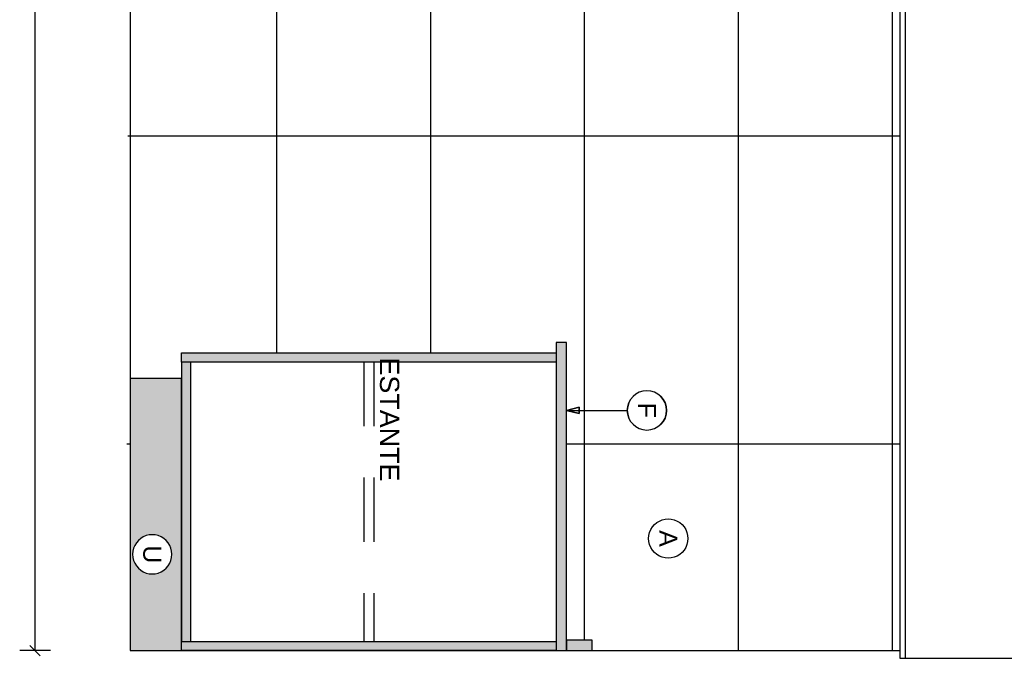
# Model space of a CAD drawing. Extents: x 1 to 126, y -14 to 17.
# Tile 68 of 131: x 46.9 to 48.82, y -1.06 to 0.18. Entities that reach past the tile are written whole.
import ezdxf
from ezdxf.enums import TextEntityAlignment as Align

# ---------------------------------------------------------------- set-up
doc = ezdxf.new("R2010")
doc.units = 0
doc.set_wipeout_variables(frame=1)
doc.header["$PDMODE"] = 3
doc.linetypes.add('HIDDEN2', pattern=[0.1875, 0.125, -0.0625])
for name, color, linetype in [('0A-ALBA-2', 2, 'Continuous'), ('A-ALBA-0', 9, 'Continuous'), ('A-ALBA-1', 1, 'Continuous'), ('A-ANNO-SIMB @ 20', 2, 'Continuous'), ('A-ANOT-COTA-PARC', 1, 'Continuous'), ('A-ANOT-NIVL', 2, 'Continuous')]:
    doc.layers.add(name, color=color, linetype=linetype)
doc.layers.add('A-ALBA-4', color=2, linetype='Continuous', lineweight=25)
doc.styles.add('BIS estudio', font='swissl.ttf')
doc.styles.add('BIS-ANOT', font='swiss.ttf')
doc.styles.add('BIS-COTA', font='swissb.ttf')
doc.styles.add('E5-100', font='micross.ttf')
doc.dimstyles.new('BIS-COTA-PARC', dxfattribs={"dimscale": 0, "dimtxt": 0.0018, "dimasz": 0.001, "dimexe": 0.0015, "dimexo": 0, "dimgap": 0.0005, "dimtad": 1, "dimdec": 0, "dimlfac": 100, "dimzin": 9, "dimdsep": 46, "dimtxsty": 'BIS-COTA', "dimblk": 'OBLIQUE', "dimcen": 2.5, "dimclrd": 256, "dimclre": 251, "dimclrt": 2, "dimadec": 1, "dimazin": 2, "dimtfac": 1, "dimtdec": 0, "dimtix": 1, "dimtmove": 2, "dimatfit": 3, "dimldrblk": 'DOT', "dimfxl": 0.0015, "dimfxlon": 1, "dimtolj": 1, "dimtzin": 0, "dimarcsym": 0})

# ---------------------------------------------------------------- blocks, each defined once
blk = doc.blocks.new('CE02 2')
blk.add_wipeout([(-0.83, -0.6), (-0.85, -0.6), (-0.85, -0.02), (-0.9, -0.02), (-0.9, 0), (0, 0), (0, -0.53), (-0.1, -0.53), (-0.1, -0.58), (-0.83, -0.58)]).translate(0, 0, -0.0005)
h = blk.add_hatch(color=252)
h.dxf.hatch_style = 1
h.paths.add_polyline_path([(-0.85, -0.02), (-0.85, 0), (-0.9, 0), (-0.9, -0.02)])
h = blk.add_hatch(color=252)
h.dxf.hatch_style = 1
h.paths.add_polyline_path([(-0.83, -0.6), (-0.83, 0), (-0.85, 0), (-0.85, -0.6)])
h = blk.add_hatch(color=252)
h.dxf.hatch_style = 1
h.paths.add_polyline_path([(-0.83, -0.018), (-0.83, 0), (-0.1, 0), (-0.1, -0.018)])
h = blk.add_hatch(color=251)
h.dxf.hatch_style = 1
h.paths.add_polyline_path([(0, -0.53), (0, 0), (-0.1, 0), (-0.1, -0.53)])
h = blk.add_hatch(color=252)
h.dxf.hatch_style = 1
h.paths.add_polyline_path([(-0.1, -0.562), (-0.1, -0.018), (-0.118, -0.018), (-0.118, -0.562)])
h = blk.add_hatch(color=252)
h.dxf.hatch_style = 1
h.paths.add_polyline_path([(-0.1, -0.562), (-0.1, -0.58), (-0.83, -0.58), (-0.83, -0.562)])
at = {"elevation": -0.0005}
for points in [[(-0.85, -0.02), (-0.85, 0), (-0.9, 0), (-0.9, -0.02)], [(-0.83, -0.6), (-0.83, 0), (-0.85, 0), (-0.85, -0.6)], [(-0.83, -0.018), (-0.83, 0), (-0.1, 0), (-0.1, -0.018)], [(-0.1, -0.562), (-0.1, -0.018), (-0.118, -0.018), (-0.118, -0.562)], [(-0.1, -0.562), (-0.1, -0.58), (-0.83, -0.58), (-0.83, -0.562)]]:
    blk.add_lwpolyline(points, close=True, dxfattribs=at)
blk.add_lwpolyline([(0, -0.53), (0, 0), (-0.1, 0), (-0.1, -0.53)], close=True)
blk = doc.blocks.new('_Oblique')
at = {"color": 0, "lineweight": -2}
blk.add_line((-0.5, -0.5), (0.5, 0.5), dxfattribs=at)
blk = doc.blocks.new('*D500')
at = {"layer": 'A-ANOT-COTA-PARC', "color": 251, "lineweight": -2, "transparency": 16777216}
for p, q in [((46.9582, 1.7555), (46.8982, 1.7555)), ((46.9582, -1.0445), (46.8982, -1.0445))]:
    blk.add_line(p, q, dxfattribs=at)
at = {"layer": 'A-ANOT-COTA-PARC', "lineweight": -2, "transparency": 16777216}
for p, q in [((46.9282, 1.7555), (46.9282, 0.4067)), ((46.9282, -1.0445), (46.9282, 0.3043))]:
    blk.add_line(p, q, dxfattribs=at)
at = {"layer": 'Defpoints', "color": 0, "transparency": 16777216}
for p in [(46.9282, 1.7555), (47.1135, 1.7555), (47.1135, -1.0445)]:
    blk.add_point(p, dxfattribs=at)
at = {"layer": 'A-ANOT-COTA-PARC', "lineweight": -2, "transparency": 16777216, "xscale": 0.02, "yscale": 0.02, "zscale": 0.02}
for p, rotation in [((46.9282, 1.7555), 90), ((46.9282, -1.0445), 270)]:
    blk.add_blockref('_Oblique', p, dxfattribs=dict(at, rotation=rotation))
at = {"layer": 'A-ANOT-COTA-PARC', "color": 2, "transparency": 16777216, "insert": (46.9282, 0.3555), "char_height": 0.036, "attachment_point": 5, "rotation": 90, "style": 'BIS-COTA'}
blk.add_mtext('\\A1;280', dxfattribs=at)
blk = doc.blocks.new('_Dot')
at = {"color": 0, "linetype": 'ByBlock', "lineweight": -2}
blk.add_line((-0.5, 0), (-1, 0), dxfattribs=at)
at = {"color": 0, "linetype": 'ByBlock', "const_width": 0.5}
blk.add_lwpolyline([(-0.25, 0, 1), (0.25, 0, 1)], format="xyb", close=True, dxfattribs=at)
blk = doc.blocks.new('A-ANNO-NOM-2')
blk.add_wipeout([(0, -0.001913), (0.000299, -0.00189), (0.000591, -0.00182), (0.000869, -0.001705), (0.001125, -0.001548), (0.001353, -0.001353), (0.001548, -0.001125), (0.001705, -0.000869), (0.00182, -0.000591), (0.00189, -0.000299), (0.001913, 0), (0.00189, 0.000299), (0.00182, 0.000591), (0.001705, 0.000869), (0.001548, 0.001125), (0.001353, 0.001353), (0.001125, 0.001548), (0.000869, 0.001705), (0.000591, 0.00182), (0.000299, 0.00189), (0, 0.001913), (-0.000299, 0.00189), (-0.000591, 0.00182), (-0.000869, 0.001705), (-0.001125, 0.001548), (-0.001353, 0.001353), (-0.001548, 0.001125), (-0.001705, 0.000869), (-0.00182, 0.000591), (-0.00189, 0.000299), (-0.001913, 0), (-0.00189, -0.000299), (-0.00182, -0.000591), (-0.001705, -0.000869), (-0.001548, -0.001125), (-0.001353, -0.001353), (-0.001125, -0.001548), (-0.000869, -0.001705), (-0.000591, -0.00182), (-0.000299, -0.00189)])
blk.add_lwpolyline([(0, -0.001913), (0.000299, -0.00189), (0.000591, -0.00182), (0.000869, -0.001705), (0.001125, -0.001548), (0.001353, -0.001353), (0.001548, -0.001125), (0.001705, -0.000869), (0.00182, -0.000591), (0.00189, -0.000299), (0.001913, 0), (0.00189, 0.000299), (0.00182, 0.000591), (0.001705, 0.000869), (0.001548, 0.001125), (0.001353, 0.001353), (0.001125, 0.001548), (0.000869, 0.001705), (0.000591, 0.00182), (0.000299, 0.00189), (0, 0.001913), (-0.000299, 0.00189), (-0.000591, 0.00182), (-0.000869, 0.001705), (-0.001125, 0.001548), (-0.001353, 0.001353), (-0.001548, 0.001125), (-0.001705, 0.000869), (-0.00182, 0.000591), (-0.00189, 0.000299), (-0.001913, 0), (-0.00189, -0.000299), (-0.00182, -0.000591), (-0.001705, -0.000869), (-0.001548, -0.001125), (-0.001353, -0.001353), (-0.001125, -0.001548), (-0.000869, -0.001705), (-0.000591, -0.00182), (-0.000299, -0.00189)], close=True)
at = {"color": 1, "linetype": 'Continuous', "style": 'E5-100'}
blk.add_attdef('LETRA', text='', height=0.00175, dxfattribs=at).set_placement((0, 0), align=Align.MIDDLE_CENTER)
blk = doc.blocks.new('*U55')
blk.add_lwpolyline([(0, -0.007846), (-0.000312, -0.006596), (0.000313, -0.006596)], close=True)
blk.add_wipeout([(0, -0.001913), (0.000299, -0.00189), (0.000591, -0.00182), (0.000869, -0.001705), (0.001125, -0.001548), (0.001353, -0.001353), (0.001548, -0.001125), (0.001705, -0.000869), (0.00182, -0.000591), (0.00189, -0.000299), (0.001913, 0), (0.00189, 0.000299), (0.00182, 0.000591), (0.001705, 0.000869), (0.001548, 0.001125), (0.001353, 0.001353), (0.001125, 0.001548), (0.000869, 0.001705), (0.000591, 0.00182), (0.000299, 0.00189), (0, 0.001913), (-0.000299, 0.00189), (-0.000591, 0.00182), (-0.000869, 0.001705), (-0.001125, 0.001548), (-0.001353, 0.001353), (-0.001548, 0.001125), (-0.001705, 0.000869), (-0.00182, 0.000591), (-0.00189, 0.000299), (-0.001913, 0), (-0.00189, -0.000299), (-0.00182, -0.000591), (-0.001705, -0.000869), (-0.001548, -0.001125), (-0.001353, -0.001353), (-0.001125, -0.001548), (-0.000869, -0.001705), (-0.000591, -0.00182), (-0.000299, -0.00189)])
at = {"linetype": 'Continuous'}
blk.add_line((0, -0.007846), (0, -0.001913), dxfattribs=at)
blk.add_circle((0, 0), 0.001913)
at = {"color": 1, "linetype": 'Continuous', "style": 'E5-100'}
blk.add_attdef('LETRA', text='', height=0.00175, dxfattribs=at).set_placement((0, 0), align=Align.MIDDLE_CENTER)

msp = doc.modelspace()

# ---------------------------------------------------------------- hatches: boundary and pattern name
at = {"layer": 'A-ALBA-0'}
h = msp.add_hatch(dxfattribs=at)
h.set_pattern_fill('_USER', color=256, scale=0.6, angle=360, pattern_type=0)
h.set_pattern_definition([(360, (48.8367, -3.6424), (8e-16, 0.6), [])])
h.paths.add_polyline_path([(47.1065, -0.8445), (48.6135, -0.8445), (48.6135, 0.5555), (47.5435, 0.5555), (47.5435, 1.7555), (47.1135, 1.7555)])
h = msp.add_hatch(dxfattribs=at)
h.set_pattern_fill('_USER', color=256, scale=0.3, angle=450, pattern_type=0)
h.set_pattern_definition([(90, (48.8989, -3.6424), (-0.3, 4e-16), [])])
h.paths.add_polyline_path([(47.1135, 1.7555), (47.5435, 1.7555), (47.5435, 0.5555), (48.6135, 0.5555), (48.6135, -1.0445), (47.1135, -1.0445)])

# ---------------------------------------------------------------- linework, layer by layer
at = {"layer": 'A-ALBA-1'}
for p, q in [((48.6235, 1.7705), (48.6235, -1.0595)), ((48.6135, 0.5555), (48.6135, -1.0445))]:
    msp.add_line(p, q, dxfattribs=at)

# ---------------------------------------------------------------- next in the draw order: block references
at = {"layer": '0A-ALBA-2', "rotation": 180}
msp.add_blockref('CE02 2', (47.1135, -1.0445), dxfattribs=at)

# ---------------------------------------------------------------- next in the draw order: linework, layer by layer
at = {"layer": 'A-ALBA-0', "linetype": 'HIDDEN2', "elevation": -0.0005}
for points in [[(47.5685, -0.4825), (47.5685, -1.0265)], [(47.5885, -0.4825), (47.5885, -1.0265)]]:
    msp.add_lwpolyline(points, dxfattribs=at)
at = {"layer": 'A-ALBA-4'}
msp.add_lwpolyline([(47.1135, -1.0445), (48.6135, -1.0445), (48.6135, -1.0595), (50.1535, -1.0595), (50.4717, 1.7705), (48.6135, 1.7705), (48.6135, 1.7555), (47.1135, 1.7555)], close=True, dxfattribs=at)

# ---------------------------------------------------------------- next in the draw order: texts
at = {"layer": 'A-ANOT-NIVL', "color": 2, "insert": (47.6187, -0.5943), "char_height": 0.0375, "attachment_point": 5, "rotation": 270, "style": 'BIS estudio'}
msp.add_mtext('\\A1;ESTANTE', dxfattribs=at)

# ---------------------------------------------------------------- next in the draw order: dimensions: what is measured, and where the dimension line sits
at = {"layer": 'A-ANOT-COTA-PARC'}
dim = msp.add_linear_dim(base=(46.9282, 1.7555), p1=(47.1135, -1.0445), p2=(47.1135, 1.7555), angle=90, dimstyle='BIS-COTA-PARC', override={"dimscale": 0, "dimtix": 1, "dimtofl": 1, "dimtmove": 2, "dimatfit": 3}, dxfattribs=at)
dim.commit()
dim.dimension.update_dxf_attribs({"geometry": '*D500', "text_midpoint": (46.9282, 0.3555), "text_rotation": 180})

# ---------------------------------------------------------------- next in the draw order: block references
at = {"layer": 'A-ANNO-SIMB @ 20', "linetype": 'Continuous', "xscale": 20, "yscale": 20, "zscale": 20, "rotation": 269.9999999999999}
msp.add_blockref('*U55', (48.1204, -0.5766), dxfattribs=at).add_auto_attribs({'LETRA': 'F'})
at = {"layer": 'A-ANNO-SIMB @ 20', "linetype": 'Continuous'}
ref = msp.add_blockref('A-ANNO-NOM-2', (48.162, -0.8262), dxfattribs=dict(at, xscale=-20, yscale=20, zscale=20, rotation=269.9999999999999))
ref.add_attrib('LETRA', 'A', dxfattribs={"layer": '0', "color": 1, "linetype": 'Continuous', "height": 0.035, "rotation": 270, "style": 'BIS-ANOT', "text_generation_flag": 2}).set_placement((48.162, -0.8262), align=Align.MIDDLE_CENTER)
at = {"layer": 'A-ANNO-SIMB @ 20', "linetype": 'Continuous', "extrusion": (0.000855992, 0.000855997, 0.999999)}
ref = msp.add_blockref('A-ANNO-NOM-2', (47.1565, -0.857, 0.0396), dxfattribs=dict(at, xscale=20.00000000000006, yscale=20.00000000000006, zscale=20.00000000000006, rotation=269.999958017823))
ref.add_attrib('LETRA', 'U', dxfattribs={"layer": '0', "color": 1, "linetype": 'Continuous', "extrusion": (0.000855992, 0.000855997, 0.999999), "height": 0.035, "rotation": 270, "style": 'BIS-ANOT'}).set_placement((47.1565, -0.857, 0.0396), align=Align.MIDDLE_CENTER)

# ---------------------------------------------------------------- next in the draw order: block references
at = {"layer": 'A-ANNO-SIMB @ 20', "linetype": 'Continuous'}
ref = msp.add_blockref('*U55', (48.1204, -0.5766), dxfattribs=dict(at, xscale=-20, yscale=20, zscale=20, rotation=269.9999999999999))
ref.add_attrib('LETRA', 'F', dxfattribs={"layer": '0', "color": 1, "linetype": 'Continuous', "height": 0.035, "rotation": 270, "style": 'E5-100'}).set_placement((48.1204, -0.5766), align=Align.MIDDLE_CENTER)

doc.saveas('drawing.dxf')
